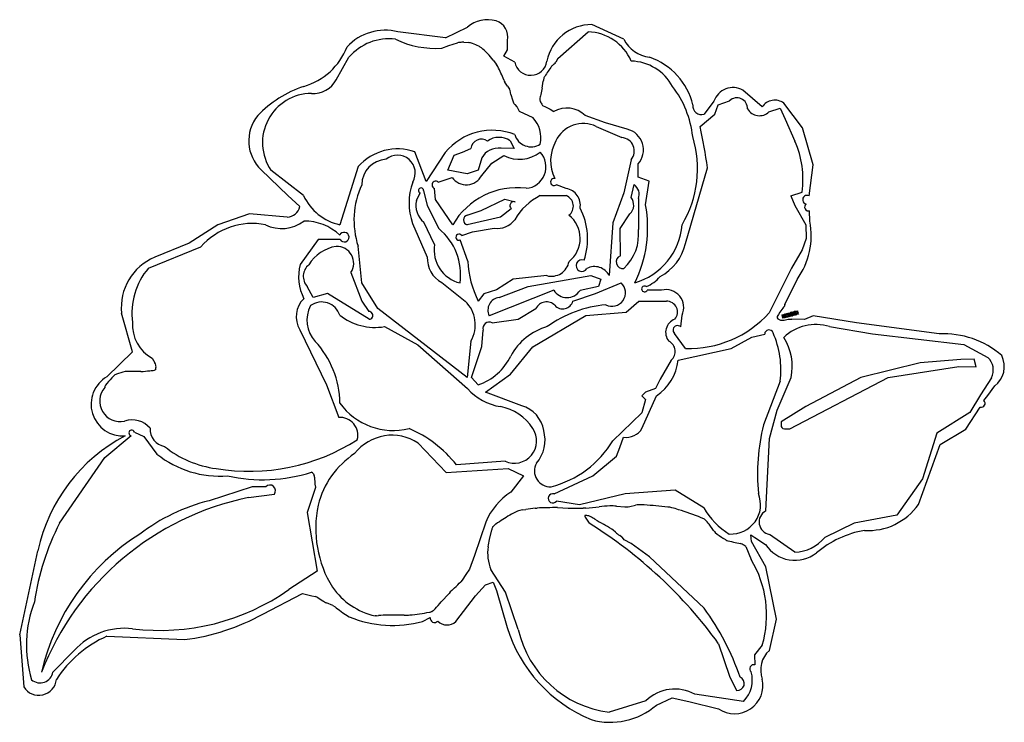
# Model space of a CAD drawing. Extents: x -0.01 to 2.81, y -0.01 to 2.
import ezdxf

# ---------------------------------------------------------------- set-up
doc = ezdxf.new("R2010")
doc.units = 0

msp = doc.modelspace()

# ---------------------------------------------------------------- linework, layer by layer
at = {"layer": 'Default', "color": 162, "linetype": 'CONTINUOUS'}
for p, q in [((1.213858, 1.94624), (1.276443, 1.976931)), ((1.724125, 1.942503), (1.632718, 1.984375)), ((1.213858, 1.94624), (1.077626, 1.963531)), ((1.390994, 1.91197), (1.390625, 1.939245)), ((1.380208, 1.893691), (1.390994, 1.91197)), ((1.412226, 1.877226), (1.380208, 1.893691)), ((2.120064, 1.748584), (2.064798, 1.796875)), ((1.981896, 1.765165), (1.953792, 1.728365)), ((2.235074, 1.68862), (2.182086, 1.759367)), ((2.266191, 1.583282), (2.235074, 1.68862)), ((2.254156, 1.494333), (2.266191, 1.583282)), ((0.762244, 1.495133), (0.686132, 1.568131)), ((0.762244, 1.495133), (0.796978, 1.46343)), ((0.65247, 1.442708), (0.561642, 1.411458)), ((0.760216, 1.43289), (0.65247, 1.442708)), ((2.256033, 1.421459), (2.25595, 1.451159)), ((0.561642, 1.411458), (0.48, 1.358704)), ((0.48, 1.358704), (0.381347, 1.318201)), ((2.184855, 1.183157), (2.219852, 1.254993)), ((0.317711, 1.047098), (0.286458, 1.158232)), ((2.170906, 1.160779), (2.167038, 1.154343)), ((2.176355, 1.168649), (2.170906, 1.160779)), ((2.17891, 1.172849), (2.176355, 1.168649)), ((2.180639, 1.175594), (2.17891, 1.172849)), ((2.181653, 1.176418), (2.180639, 1.175594)), ((2.183132, 1.177526), (2.181653, 1.176418)), ((2.183523, 1.177988), (2.183132, 1.177526)), ((2.184109, 1.179835), (2.183523, 1.177988)), ((2.184855, 1.183157), (2.184109, 1.179835)), ((2.162999, 1.148619), (2.162813, 1.147963)), ((2.182587, 1.138609), (2.194583, 1.140929)), ((2.194583, 1.140929), (2.19961, 1.141403)), ((2.19961, 1.141403), (2.20224, 1.141104)), ((2.20224, 1.141104), (2.203674, 1.141073)), ((2.203674, 1.141073), (2.204982, 1.141407)), ((2.241046, 1.139897), (2.204982, 1.141407)), ((2.265582, 1.151042), (2.241046, 1.139897)), ((2.390407, 1.130206), (2.265582, 1.151042)), ((2.626881, 1.098958), (2.390407, 1.130206)), ((0.317711, 1.047098), (0.24463, 0.976167)), ((2.766234, 0.922232), (2.7857, 0.949875)), ((2.75447, 0.907852), (2.766234, 0.922232)), ((2.702626, 0.826594), (2.744192, 0.889504)), ((2.62948, 0.782714), (2.702626, 0.826594)), ((2.567629, 0.610838), (2.62948, 0.782714)), ((2.08973, 0.504733), (2.087781, 0.523791)), ((2.087781, 0.523791), (2.098922, 0.515663)), ((2.098922, 0.515663), (2.129723, 0.496076)), ((2.130619, 0.431696), (2.08973, 0.504733)), ((-0.005208, 0.237252), (0.047067, 0.478319)), ((2.161458, 0.28232), (2.130619, 0.431696)), ((1.299862, 0.349358), (1.328419, 0.380429)), ((1.328419, 0.380429), (1.349713, 0.388489)), ((1.349713, 0.388489), (1.359938, 0.364512)), ((0.690925, 0.296987), (0.804307, 0.355527)), ((0.804307, 0.355527), (0.831331, 0.349508)), ((0.831331, 0.349508), (0.841405, 0.346977)), ((0.845948, 0.345063), (0.86233, 0.33499)), ((1.243584, 0.275564), (1.299862, 0.349358)), ((1.359938, 0.364512), (1.389861, 0.258332)), ((0.891172, 0.320989), (0.87266, 0.329155)), ((0.891172, 0.320989), (0.897418, 0.317827)), ((0.897418, 0.317827), (0.901124, 0.315125)), ((0.901124, 0.315125), (0.910664, 0.307586)), ((0.910664, 0.307586), (0.920124, 0.300085)), ((0.920124, 0.300085), (0.927581, 0.295236)), ((0.927581, 0.295236), (0.938282, 0.288722)), ((1.148253, 0.275616), (1.170072, 0.287183)), ((2.140625, 0.192811), (2.161458, 0.28232)), ((-0.005208, 0.237252), (0.006211, 0.088091)), ((0.244355, 0.233455), (0.466906, 0.223958)), ((1.817272, 0.036167), (1.86229, 0.057292)), ((1.86229, 0.057292), (1.909992, 0.046875)), ((1.909992, 0.046875), (1.995183, 0.026042))]:
    msp.add_line(p, q, dxfattribs=at)
at = {"layer": 'Default', "color": 1, "linetype": 'CONTINUOUS'}
for p, q in [((1.535005, 1.887335), (1.621982, 1.963542)), ((1.203076, 1.91691), (1.223615, 1.924772)), ((1.223615, 1.924772), (1.247768, 1.932277)), ((1.266272, 1.933903), (1.278887, 1.932618)), ((0.901122, 1.826654), (0.93728, 1.890669)), ((1.349869, 1.882769), (1.338483, 1.896689)), ((1.349869, 1.882769), (1.359435, 1.870422)), ((1.535005, 1.887335), (1.529412, 1.876677)), ((1.391393, 1.807824), (1.383583, 1.819089)), ((1.391393, 1.807824), (1.39698, 1.79966)), ((1.490186, 1.802528), (1.49345, 1.822541)), ((1.400973, 1.783899), (1.398366, 1.796024)), ((1.400973, 1.783899), (1.401631, 1.781166)), ((1.401631, 1.781166), (1.404582, 1.77173)), ((1.489402, 1.798165), (1.486055, 1.784134)), ((1.490186, 1.802528), (1.489402, 1.798165)), ((1.404582, 1.77173), (1.40841, 1.760442)), ((1.40841, 1.760442), (1.409453, 1.758198)), ((1.409453, 1.758198), (1.411794, 1.755266)), ((1.411794, 1.755266), (1.417598, 1.748885)), ((1.417598, 1.748885), (1.418323, 1.747905)), ((1.418323, 1.747905), (1.424489, 1.736816)), ((1.483295, 1.770111), (1.483448, 1.768604)), ((1.483448, 1.768604), (1.485061, 1.764038)), ((1.493009, 1.751988), (1.497788, 1.749491)), ((1.497788, 1.749491), (1.509276, 1.744152)), ((1.984576, 1.728139), (1.994283, 1.754378)), ((1.994283, 1.754378), (2.026367, 1.766145)), ((1.424489, 1.736816), (1.463377, 1.717918)), ((1.509276, 1.744152), (1.513692, 1.741822)), ((1.513692, 1.741822), (1.523283, 1.735402)), ((1.67198, 1.703028), (1.613308, 1.723958)), ((1.942347, 1.692233), (1.984576, 1.728139)), ((2.139594, 1.734417), (2.171956, 1.744706)), ((2.171956, 1.744706), (2.185922, 1.713242)), ((1.645033, 1.692708), (1.718123, 1.66081)), ((1.733934, 1.684949), (1.67198, 1.703028)), ((2.185922, 1.713242), (2.21382, 1.650221)), ((1.398517, 1.651812), (1.409935, 1.629523)), ((1.158298, 1.535291), (1.126217, 1.620028)), ((1.213041, 1.618073), (1.158298, 1.535291)), ((1.220367, 1.567361), (1.238326, 1.610086)), ((1.238326, 1.610086), (1.261887, 1.61951)), ((1.261887, 1.61951), (1.286328, 1.63009)), ((1.34651, 1.588079), (1.380891, 1.609395)), ((1.409935, 1.629523), (1.372694, 1.630208)), ((1.317302, 1.602962), (1.307303, 1.56772)), ((1.317577, 1.552746), (1.34651, 1.588079)), ((1.744792, 1.597472), (1.724176, 1.502561)), ((1.765195, 1.547513), (1.764867, 1.585276)), ((0.807281, 1.494802), (0.714128, 1.567359)), ((0.96336, 1.577915), (0.911458, 1.411458)), ((1.276042, 1.557292), (1.220367, 1.567361)), ((1.307303, 1.56772), (1.276042, 1.557292)), ((1.900312, 1.357534), (1.963542, 1.574659)), ((1.193036, 1.532995), (1.232641, 1.546982)), ((1.559457, 1.514869), (1.531586, 1.526042)), ((1.744792, 1.489142), (1.753383, 1.526159)), ((1.796939, 1.536391), (1.765195, 1.547513)), ((1.786458, 1.467938), (1.796939, 1.536391)), ((1.130208, 1.48083), (1.140862, 1.502412)), ((1.150893, 1.509663), (1.161458, 1.46624)), ((1.18546, 1.484001), (1.182292, 1.515609)), ((1.485064, 1.494792), (1.558725, 1.494869)), ((1.724176, 1.502561), (1.692155, 1.416518)), ((2.202493, 1.493774), (2.234246, 1.505091)), ((2.202493, 1.493774), (2.213542, 1.466844)), ((1.161458, 1.46624), (1.19425, 1.400543)), ((1.234375, 1.411458), (1.18546, 1.484001)), ((1.316133, 1.452625), (1.38391, 1.484375)), ((1.38391, 1.484375), (1.412644, 1.477257)), ((1.765625, 1.486198), (1.765625, 1.397795)), ((2.213542, 1.466844), (2.244646, 1.411583)), ((1.275792, 1.438789), (1.316133, 1.452625)), ((1.401744, 1.457176), (1.371138, 1.432781)), ((1.713131, 1.400446), (1.741541, 1.442347)), ((1.119482, 1.415035), (1.161458, 1.318983)), ((1.182292, 1.35469), (1.151808, 1.41882)), ((1.371138, 1.432781), (1.276042, 1.411458)), ((1.692155, 1.416518), (1.682292, 1.265625)), ((2.244646, 1.411583), (2.245551, 1.372017)), ((1.259928, 1.380208), (1.290649, 1.390625)), ((1.290649, 1.390625), (1.352728, 1.401768)), ((1.714158, 1.322564), (1.713131, 1.400446)), ((0.848678, 1.369379), (0.797383, 1.297703)), ((0.911917, 1.368739), (0.848678, 1.369379)), ((1.277631, 1.306792), (1.255955, 1.367762)), ((2.245551, 1.372017), (2.234885, 1.339377)), ((0.363171, 1.287183), (0.513212, 1.348191)), ((0.973958, 1.244691), (0.963562, 1.349646)), ((2.234885, 1.339377), (2.203887, 1.28686)), ((0.942708, 1.274292), (0.973956, 1.192471)), ((2.203887, 1.28686), (2.139888, 1.159542)), ((1.020396, 1.171788), (0.973958, 1.244691)), ((1.202659, 1.245899), (1.269947, 1.192534)), ((1.407131, 1.255661), (1.359812, 1.224882)), ((1.503672, 1.265625), (1.407131, 1.255661)), ((1.450429, 1.234375), (1.629806, 1.265625)), ((1.629806, 1.265625), (1.658247, 1.255969)), ((1.64267, 1.21429), (1.716573, 1.245061)), ((1.658247, 1.255969), (1.651326, 1.234796)), ((0.834839, 1.202761), (0.817708, 1.234549)), ((0.875496, 1.214836), (0.834839, 1.202761)), ((0.994792, 1.140625), (0.875496, 1.214836)), ((1.32339, 1.213447), (1.307292, 1.192708)), ((1.359812, 1.224882), (1.32339, 1.213447)), ((1.523629, 1.223958), (1.338542, 1.151042)), ((1.367026, 1.203125), (1.450429, 1.234375)), ((1.578219, 1.192796), (1.64267, 1.21429)), ((1.651326, 1.234796), (1.598709, 1.223609)), ((1.831916, 1.223958), (1.790971, 1.223958)), ((0.973956, 1.192471), (0.994297, 1.162884)), ((1.730623, 1.160731), (1.767034, 1.192708)), ((1.767034, 1.192708), (1.845802, 1.192708)), ((1.276042, 0.973958), (1.020396, 1.171788)), ((1.422094, 1.140917), (1.472467, 1.171378)), ((1.614853, 1.151579), (1.730623, 1.160731)), ((1.347356, 1.130208), (1.422094, 1.140917)), ((1.463679, 1.061805), (1.614853, 1.151579)), ((1.886776, 1.119072), (1.890625, 1.152504)), ((0.796875, 1.110989), (0.872958, 0.952751)), ((1.038611, 1.119792), (1.133995, 1.067435)), ((1.317708, 1.062614), (1.321737, 1.109605)), ((1.901042, 1.057292), (1.869142, 1.100292)), ((1.286389, 1.078051), (1.276042, 0.973958)), ((2.030894, 1.057292), (2.090748, 1.0893)), ((2.090748, 1.0893), (2.127298, 1.098189)), ((1.133995, 1.067435), (1.276208, 0.942503)), ((1.29882, 1.005705), (1.317708, 1.062614)), ((1.399934, 0.983909), (1.463679, 1.061805)), ((1.879443, 1.023678), (2.030894, 1.057292)), ((0.373882, 1.029024), (0.382049, 1.015719)), ((1.859562, 1.023631), (1.827942, 0.969679)), ((0.300302, 0.991268), (0.29658, 0.990878)), ((0.310376, 0.991397), (0.300302, 0.991268)), ((0.341784, 0.991045), (0.310376, 0.991397)), ((0.383151, 0.995775), (0.380256, 0.995049)), ((0.383702, 0.996044), (0.383151, 0.995775)), ((0.384152, 0.996509), (0.383702, 0.996044)), ((0.384152, 0.996509), (0.38474, 0.998976)), ((1.287912, 0.974454), (1.29882, 1.005705)), ((1.307292, 0.953125), (1.287912, 0.974454)), ((1.327722, 0.931746), (1.399934, 0.983909)), ((1.827942, 0.969679), (1.814342, 0.942365)), ((2.171875, 0.963338), (2.124003, 0.838737)), ((0.24392, 0.956779), (0.240153, 0.951808)), ((0.872958, 0.952751), (0.907961, 0.859697)), ((1.431824, 0.893018), (1.327722, 0.931746)), ((1.786291, 0.932085), (1.775748, 0.921509)), ((1.814342, 0.942365), (1.786291, 0.932085)), ((1.775748, 0.921509), (1.786451, 0.911465)), ((1.77595, 0.828023), (1.817417, 0.921439)), ((1.786451, 0.911465), (1.776042, 0.872586)), ((1.776042, 0.872586), (1.692708, 0.793219)), ((1.71279, 0.773954), (1.72329, 0.802894)), ((1.135686, 0.785921), (1.215866, 0.702361)), ((1.703278, 0.749224), (1.71279, 0.773954)), ((1.383998, 0.734375), (1.244792, 0.723958)), ((1.635034, 0.692785), (1.703278, 0.749224)), ((1.215866, 0.702361), (1.392788, 0.713542)), ((1.392788, 0.713542), (1.436902, 0.692827)), ((1.436902, 0.692827), (1.400998, 0.646051)), ((1.524857, 0.640625), (1.635034, 0.692785)), ((1.871454, 0.651141), (1.727653, 0.641357)), ((1.952639, 0.601118), (1.871454, 0.651141)), ((1.59678, 0.609375), (1.531445, 0.620389)), ((1.727653, 0.641357), (1.59678, 0.609375)), ((1.328896, 0.559891), (1.296875, 0.464692)), ((1.296875, 0.464692), (1.282466, 0.425111)), ((1.282466, 0.425111), (1.271619, 0.409891)), ((1.271619, 0.409891), (1.261302, 0.394381)), ((1.261302, 0.394381), (1.25751, 0.389324)), ((1.223731, 0.356178), (1.201509, 0.331987)), ((1.015846, 0.292), (1.012319, 0.291433)), ((1.015846, 0.292), (1.021805, 0.292566)), ((1.095042, 0.293299), (1.048765, 0.293463)), ((1.178081, 0.306055), (1.175916, 0.304639))]:
    msp.add_line(p, q, dxfattribs=at)
at = {"layer": 'Default', "color": 8, "linetype": 'CONTINUOUS'}
for p, q in [((2.182324, 1.154915), (2.186079, 1.15592)), ((2.186079, 1.15592), (2.190232, 1.146336)), ((2.187856, 1.156399), (2.190454, 1.157093)), ((2.190528, 1.146416), (2.187856, 1.156399)), ((2.190454, 1.157093), (2.191491, 1.153216)), ((2.191491, 1.153216), (2.191606, 1.157401)), ((2.191606, 1.157401), (2.194041, 1.158056)), ((2.194041, 1.158056), (2.193762, 1.153154)), ((2.194448, 1.158166), (2.198779, 1.159324)), ((2.197121, 1.148183), (2.194448, 1.158166)), ((2.199317, 1.157326), (2.197584, 1.156861)), ((2.197584, 1.156861), (2.198087, 1.154966)), ((2.198779, 1.159324), (2.199317, 1.157326)), ((2.203419, 1.158124), (2.203179, 1.158731)), ((2.203619, 1.157383), (2.203419, 1.158124)), ((2.206036, 1.158028), (2.203619, 1.157383)), ((2.205931, 1.158423), (2.206036, 1.158028)), ((2.206315, 1.161345), (2.208913, 1.162039)), ((2.208988, 1.151363), (2.206315, 1.161345)), ((2.208913, 1.162039), (2.211586, 1.152056)), ((2.209941, 1.162317), (2.211883, 1.162835)), ((2.212613, 1.152334), (2.209941, 1.162317)), ((2.212995, 1.161303), (2.214756, 1.154735)), ((2.215188, 1.156406), (2.21415, 1.160283)), ((2.216863, 1.164172), (2.221194, 1.16533)), ((2.219536, 1.154189), (2.216863, 1.164172)), ((2.216892, 1.160407), (2.217829, 1.156909)), ((2.217829, 1.156909), (2.218185, 1.155171)), ((2.221732, 1.163332), (2.219999, 1.162867)), ((2.219999, 1.162867), (2.220502, 1.160972)), ((2.220502, 1.160972), (2.222122, 1.161408)), ((2.222632, 1.159511), (2.221013, 1.159074)), ((2.221013, 1.159074), (2.2216, 1.156883)), ((2.221194, 1.16533), (2.221732, 1.163332)), ((2.2216, 1.156883), (2.223502, 1.157396)), ((2.222122, 1.161408), (2.222632, 1.159511)), ((2.223502, 1.157396), (2.224036, 1.155395)), ((2.176978, 1.153485), (2.179576, 1.154178)), ((2.179651, 1.143502), (2.176978, 1.153485)), ((2.179576, 1.154178), (2.181715, 1.146196)), ((2.183826, 1.14462), (2.179651, 1.143502)), ((2.181715, 1.146196), (2.183293, 1.14662)), ((2.183673, 1.144581), (2.182324, 1.154915)), ((2.183293, 1.14662), (2.183826, 1.14462)), ((2.18636, 1.145301), (2.183673, 1.144581)), ((2.186419, 1.149134), (2.184908, 1.153212)), ((2.184908, 1.153212), (2.185531, 1.148892)), ((2.185531, 1.148892), (2.186419, 1.149134)), ((2.186969, 1.147383), (2.186035, 1.147133)), ((2.186035, 1.147133), (2.18636, 1.145301)), ((2.187578, 1.145623), (2.186969, 1.147383)), ((2.190232, 1.146336), (2.187578, 1.145623)), ((2.193126, 1.14711), (2.190528, 1.146416)), ((2.19417, 1.147392), (2.191981, 1.151387)), ((2.191981, 1.151387), (2.193126, 1.14711)), ((2.193762, 1.153154), (2.196853, 1.14811)), ((2.196853, 1.14811), (2.19417, 1.147392)), ((2.201621, 1.149389), (2.197121, 1.148183)), ((2.198087, 1.154966), (2.199707, 1.155402)), ((2.200218, 1.153505), (2.198598, 1.153068)), ((2.198598, 1.153068), (2.199186, 1.150877)), ((2.199186, 1.150877), (2.201087, 1.15139)), ((2.199707, 1.155402), (2.200218, 1.153505)), ((2.201087, 1.15139), (2.201621, 1.149389)), ((2.201303, 1.15314), (2.203716, 1.153782)), ((2.201479, 1.152484), (2.201303, 1.15314)), ((2.204481, 1.153842), (2.20303, 1.154426)), ((2.203716, 1.153782), (2.204042, 1.152566)), ((2.204042, 1.152566), (2.204308, 1.151905)), ((2.211586, 1.152056), (2.208988, 1.151363)), ((2.215889, 1.153209), (2.212613, 1.152334)), ((2.224036, 1.155395), (2.219536, 1.154189))]:
    msp.add_line(p, q, dxfattribs=at)
at = {"layer": 'Default', "color": 72, "linetype": 'CONTINUOUS'}
for p, q in [((2.312568, 1.119792), (2.435695, 1.098958)), ((2.435695, 1.098958), (2.697279, 1.068195)), ((2.697279, 1.068195), (2.765607, 1.031157)), ((2.163086, 0.880709), (2.203126, 0.973834)), ((2.776048, 0.973589), (2.745272, 0.924107)), ((2.745272, 0.924107), (2.714262, 0.873633)), ((2.140603, 0.799585), (2.163086, 0.880709)), ((2.714262, 0.873633), (2.62005, 0.814753)), ((0.323088, 0.817708), (0.349715, 0.805117)), ((0.238691, 0.744967), (0.314305, 0.807629)), ((0.349715, 0.805117), (0.387613, 0.754942)), ((2.130208, 0.592085), (2.140603, 0.799585)), ((2.62005, 0.814753), (2.578838, 0.683994)), ((0.108915, 0.556991), (0.238691, 0.744967)), ((0.834961, 0.699041), (0.835462, 0.698402)), ((0.835462, 0.698402), (0.837622, 0.692656)), ((0.838401, 0.688862), (0.83854, 0.684555)), ((0.83854, 0.684555), (0.839821, 0.674872)), ((2.578838, 0.683994), (2.505706, 0.58005)), ((0.841539, 0.659548), (0.817708, 0.587213)), ((0.839821, 0.674872), (0.839764, 0.668898)), ((0.839764, 0.668898), (0.83981, 0.66778)), ((0.83981, 0.66778), (0.840152, 0.66597)), ((0.840152, 0.66597), (0.841539, 0.659548)), ((1.433258, 0.594805), (1.426328, 0.593495)), ((1.433258, 0.594805), (1.443814, 0.596495)), ((1.470322, 0.600025), (1.475576, 0.600264)), ((1.534677, 0.601665), (1.565042, 0.600434)), ((1.615156, 0.600157), (1.607282, 0.599848)), ((1.615156, 0.600157), (1.6534, 0.604012)), ((1.7029, 0.605469), (1.726945, 0.603494)), ((1.726945, 0.603494), (1.732676, 0.603381)), ((1.741085, 0.604954), (1.757892, 0.60878)), ((0.817708, 0.587213), (0.846482, 0.419645)), ((1.952874, 0.569375), (1.945435, 0.572653)), ((2.505706, 0.58005), (2.383566, 0.557292)), ((1.339395, 0.50989), (1.345773, 0.538438)), ((1.348943, 0.547134), (1.350697, 0.548939)), ((1.981034, 0.53603), (1.968113, 0.55411)), ((2.383566, 0.557292), (2.299026, 0.516111)), ((1.336308, 0.494739), (1.339395, 0.50989)), ((2.015695, 0.509214), (2.009478, 0.513136)), ((2.213542, 0.473958), (2.141063, 0.52511)), ((1.335668, 0.489577), (1.336308, 0.494739)), ((2.042887, 0.501899), (2.057831, 0.49855)), ((2.073544, 0.490716), (2.088541, 0.452999)), ((1.38532, 0.359356), (1.343319, 0.424317)), ((0.846482, 0.419645), (0.7652, 0.366999)), ((1.421732, 0.253153), (1.38532, 0.359356)), ((2.120423, 0.207854), (2.098193, 0.179938)), ((0.089853, 0.130695), (0.150778, 0.192505)), ((2.098193, 0.179938), (2.099272, 0.151453)), ((2.06703, 0.046894), (1.927482, 0.067189)), ((1.786958, 0.048717), (1.682292, 0.015625))]:
    msp.add_line(p, q, dxfattribs=at)
at = {"layer": 'Default', "color": 12, "linetype": 'CONTINUOUS'}
for p, q in [((2.571965, 1.015625), (2.402071, 0.974532)), ((2.688863, 1.026042), (2.571965, 1.015625)), ((2.727018, 1.026315), (2.688863, 1.026042)), ((2.732398, 1.004466), (2.727018, 1.026315)), ((2.480643, 0.974326), (2.682749, 1.005559)), ((2.682749, 1.005559), (2.732398, 1.004466)), ((2.199121, 0.827317), (2.480643, 0.974326)), ((2.402071, 0.974532), (2.244784, 0.890618)), ((2.244784, 0.890618), (2.174348, 0.846908)), ((2.174348, 0.846908), (2.17438, 0.841471)), ((2.17438, 0.841471), (2.174245, 0.834831)), ((2.174245, 0.834831), (2.174464, 0.83396)), ((2.178867, 0.828505), (2.179745, 0.827973)), ((2.179745, 0.827973), (2.183684, 0.827533)), ((0.660239, 0.661516), (0.536958, 0.621363)), ((0.699378, 0.661458), (0.660239, 0.661516)), ((0.649783, 0.630208), (0.72375, 0.640445)), ((1.612738, 0.578703), (1.61253, 0.577365)), ((1.612967, 0.578975), (1.612738, 0.578703)), ((1.613545, 0.579094), (1.612967, 0.578975)), ((1.613212, 0.574165), (1.619058, 0.566037)), ((1.619058, 0.566037), (1.624544, 0.556717)), ((1.693175, 0.53701), (1.689317, 0.539634)), ((1.700407, 0.531064), (1.693175, 0.53701)), ((1.718547, 0.517389), (1.712414, 0.521872)), ((1.719912, 0.516033), (1.718547, 0.517389)), ((1.725434, 0.509422), (1.719912, 0.516033)), ((1.744611, 0.499084), (1.725434, 0.509422)), ((1.797304, 0.460781), (1.744611, 0.499084)), ((1.953799, 0.313368), (1.797304, 0.460781)), ((1.995468, 0.212073), (2.026816, 0.119387)), ((2.026816, 0.119387), (2.04677, 0.078244))]:
    msp.add_line(p, q, dxfattribs=at)
at = {"layer": 'Default', "color": 162, "linetype": 'CONTINUOUS'}
for centre, radius, start, end in [((1.334041, 1.910361), 0.088029, 73.995214, 130.867473), ((1.345502, 1.950317), 0.046461, 346.212939, 433.995214), ((1.631722, 1.85361), 0.130768, 89.563899, 168.488289), ((1.040664, 1.819946), 0.148266, 75.564316, 137.238836), ((0.756259, 1.988735), 0.188305, 285.842342, 338.790547), ((1.81035, 1.98668), 0.096884, 207.128349, 262.413482), ((1.73575, 1.709409), 0.191485, 13.616788, 71.168416), ((1.457718, 1.885372), 0.046215, 190.151951, 352.960196), ((0.914573, 1.493113), 0.332146, 108.776258, 135.919627), ((2.036826, 1.745781), 0.05825, 61.301479, 160.562162), ((1.945819, 1.751203), 0.02419, 172.189946, 289.245269), ((2.156186, 1.724575), 0.043374, 53.334934, 146.389397), ((0.766285, 1.651703), 0.115796, 141.25462, 226.196242), ((2.248643, 1.482969), 0.012631, 64.124569, 255.827023), ((2.252904, 1.462085), 0.011343, 130.409939, 285.575531), ((0.758499, 1.472351), 0.039499, 272.491082, 346.946756), ((2.051107, 1.378833), 0.209312, 323.725416, 371.750234), ((0.440032, 1.175264), 0.154515, 112.321186, 186.328287), ((2.177206, 1.14895), 0.014427, 183.924251, 208.121557), ((2.206925, 1.121914), 0.051407, 140.888695, 148.703112), ((2.182067, 1.165852), 0.029513, 233.428184, 250.863631), ((2.174049, 1.193171), 0.055226, 268.280783, 278.893352), ((2.639267, 0.84585), 0.253411, 48.95068, 92.801658), ((2.743108, 1.005484), 0.070046, 307.448802, 386.701349), ((0.289851, 0.897534), 0.090709, 119.902871, 274.280243), ((2.74737, 0.899776), 0.010753, 252.808025, 408.679495), ((0.524904, 0.3747), 0.488943, 117.83267, 167.76476), ((2.423988, 0.71151), 0.175406, 266.354784, 324.974813), ((2.464806, 0.247463), 0.293631, 100.194424, 130.131605), ((2.213836, 0.551756), 0.100872, 213.503509, 307.718009), ((0.837451, 0.331243), 0.016223, 58.414062, 75.893937), ((0.896963, 0.384244), 0.060212, 234.886543, 246.195151), ((0.392614, 0.83196), 0.612524, 276.96647, 299.144906), ((1.062813, 0.595315), 0.330919, 247.894085, 284.962748), ((1.18232, 0.285103), 0.012423, 170.35923, 317.286388), ((1.218091, 0.303092), 0.037519, 224.755004, 312.801378), ((1.79343, 0.385016), 0.422985, 197.427613, 247.301614), ((0.381418, -0.072648), 0.335388, 114.121178, 147.037169), ((2.191438, 0.136896), 0.075555, 132.263318, 200.096617), ((0.049296, 0.11544), 0.051032, 212.406172, 353.694304), ((2.041278, 0.092923), 0.081227, 235.425031, 372.811459), ((1.685608, 0.187878), 0.200877, 253.99093, 310.953336)]:
    msp.add_arc(centre, radius, start, end, dxfattribs=at)
at = {"layer": 'Default', "color": 1, "linetype": 'CONTINUOUS'}
for centre, radius, start, end in [((1.6185, 1.825955), 0.13763, 23.117579, 88.550272), ((1.052488, 1.792248), 0.151524, 83.205045, 139.493273), ((1.1847, 2.176398), 0.260138, 243.939496, 274.050797), ((1.273866, 1.771417), 0.162963, 94.799359, 99.215436), ((1.263653, 1.908213), 0.025823, 84.180695, 97.615518), ((1.269654, 1.842021), 0.091066, 76.390733, 84.180695), ((1.229976, 1.77388), 0.168146, 61.975034, 68.690335), ((1.292357, 1.88664), 0.039353, 51.909104, 65.013962), ((1.114565, 1.681522), 0.310758, 45.304032, 49.439685), ((1.291633, 1.858368), 0.060525, 39.281208, 46.710096), ((1.3107, 1.837703), 0.0587, 26.698589, 33.87622), ((1.107475, 1.725028), 0.291032, 20.383029, 28.540327), ((1.862747, 1.606805), 0.431089, 143.2176, 147.916988), ((1.57785, 1.807582), 0.083267, 129.709374, 136.469449), ((1.506249, 1.893797), 0.028803, 309.709374, 323.532395), ((1.740835, 1.740224), 0.139832, 28.574163, 88.260699), ((1.514963, 1.824825), 0.020618, 147.916988, 160.561262), ((0.835568, 1.860984), 0.073999, 265.698196, 332.35978), ((1.435189, 1.846793), 0.058572, 200.383029, 208.228512), ((1.56948, 1.810139), 0.077034, 163.756755, 170.735919), ((1.63934, 1.633994), 0.28333, 5.990757, 37.661027), ((0.830404, 1.646526), 0.140668, 90.157734, 214.249136), ((1.385835, 1.793329), 0.012817, 12.13639, 29.599525), ((1.573786, 1.759581), 0.091102, 164.365121, 173.362551), ((1.536328, 1.786388), 0.055928, 203.555363, 214.989378), ((1.496355, 1.758084), 0.006954, 212.794274, 241.241431), ((2.04757, 1.744288), 0.030451, 357.066183, 494.128927), ((1.560773, 1.670505), 0.074948, 45.496432, 120.014263), ((2.112146, 1.763466), 0.039965, 211.255948, 313.37805), ((1.404209, 1.660249), 0.082623, 347.508236, 404.264393), ((1.607658, 1.615159), 0.086086, 64.268008, 155.131237), ((0.6484, 1.398276), 1.326917, 7.638751, 12.799152), ((1.34755, 1.508011), 0.1738, 68.26036, 140.70833), ((1.458419, 1.682916), 0.048407, 196.151493, 303.130246), ((1.719171, 1.62573), 0.061031, 318.48175, 436.001375), ((1.62565, 1.571376), 0.30952, 328.906134, 377.328154), ((1.316709, 1.625616), 0.030709, 55.888939, 171.623378), ((1.366784, 1.604477), 0.056987, 56.16206, 125.204169), ((1.629934, 1.594542), 0.115346, 150.488228, 206.04798), ((1.715684, 1.6225), 0.038388, 319.309813, 446.356571), ((1.968709, 1.541719), 0.268051, 352.146161, 383.877221), ((1.076534, 1.476209), 0.152159, 70.942176, 138.055112), ((1.076098, 1.55964), 0.051025, 328.905084, 489.596022), ((1.365226, 1.575462), 0.055253, 82.232146, 150.152018), ((1.425022, 1.69471), 0.096053, 242.648605, 308.385382), ((1.439595, 1.577206), 0.061752, 274.274656, 403.123945), ((1.048454, 1.524461), 0.074657, 93.74671, 178.883407), ((1.273359, 1.575645), 0.049795, 215.142036, 332.622042), ((1.194367, 1.424657), 0.242689, 155.339743, 198.00417), ((1.284318, 1.473731), 0.174974, 160.10013, 199.600146), ((1.185709, 1.52551), 0.010475, 45.609871, 250.958348), ((1.524785, 1.533735), 0.010268, 81.493322, 311.472948), ((1.734908, 1.498643), 0.033143, 337.944838, 416.12008), ((0.942288, 1.556776), 0.148552, 204.657042, 258.022017), ((1.143531, 1.509283), 0.007371, 2.957316, 248.770833), ((1.41825, 1.304485), 0.212728, 82.993873, 149.810443), ((1.556551, 1.346325), 0.164781, 115.710917, 151.182814), ((1.546908, 1.464438), 0.032644, 307.989864, 428.776196), ((1.551476, 1.467372), 0.048163, 350.357428, 440.461304), ((1.190228, 1.466969), 0.061599, 166.996412, 231.412098), ((1.4096, 1.465911), 0.011748, 74.97921, 228.034071), ((1.71786, 1.467502), 0.034549, 313.270962, 398.781985), ((1.435117, 1.40338), 0.357224, 333.644102, 370.411912), ((1.278921, 1.425151), 0.013992, 102.920026, 258.126175), ((1.514721, 1.372386), 0.084452, 308.464515, 411.753453), ((1.430156, 1.371436), 0.190303, 341.045074, 387.498879), ((0.661355, 1.217323), 0.197668, 79.151073, 138.543012), ((0.74505, 1.503138), 0.102793, 243.110359, 307.763681), ((0.810351, 1.276678), 0.145216, 46.132014, 90.926988), ((1.362451, 1.463336), 0.062331, 261.025695, 322.916786), ((1.701628, 1.42675), 0.189683, 286.407954, 355.396632), ((0.923661, 1.375955), 0.013784, 211.565388, 516.868262), ((1.087083, 1.268795), 0.16983, 351.874674, 410.874134), ((1.252316, 1.375781), 0.008806, 30.184442, 294.410348), ((1.63626, 1.382744), 0.130238, 312.327928, 366.636259), ((1.277969, 1.339032), 0.09695, 170.705835, 256.422269), ((1.76217, 1.388629), 0.141599, 297.553593, 347.314257), ((0.918745, 1.237822), 0.113058, 99.331885, 148.450667), ((0.902464, 1.301082), 0.048346, 326.348196, 452.432248), ((0.935979, 1.263187), 0.14283, 166.015458, 206.396158), ((0.849715, 1.263535), 0.043181, 129.242444, 222.165144), ((1.240394, 1.315327), 0.07902, 177.348176, 241.475372), ((1.560415, 1.319415), 0.283065, 182.555968, 206.591311), ((1.516713, 1.315279), 0.051338, 255.284511, 349.881751), ((1.603969, 1.294282), 0.016533, 68.085364, 331.755564), ((1.7208, 1.304984), 0.018793, 110.696037, 279.676049), ((0.516691, 1.157899), 0.200705, 139.898391, 187.512386), ((1.64009, 1.244451), 0.047215, 26.644166, 117.16562), ((1.69031, 1.216728), 0.038632, 243.05041, 407.171142), ((1.750028, 1.328152), 0.101298, 292.217907, 320.038653), ((1.561276, 1.246719), 0.043992, 211.156606, 328.310616), ((1.783338, 1.227567), 0.008443, 53.740539, 334.695924), ((1.844749, 1.174657), 0.050944, 334.224474, 464.590164), ((0.857001, 1.148473), 0.070853, 133.710332, 211.940241), ((0.859307, 1.136264), 0.054, 17.680666, 125.893268), ((1.205382, 1.124839), 0.093548, 329.990085, 406.355333), ((1.371566, 1.166812), 0.036596, 97.126295, 205.526061), ((1.502748, 1.157188), 0.033441, 44.641279, 154.891818), ((1.549151, 1.200522), 0.030077, 221.262485, 345.115658), ((1.846421, 1.161437), 0.031278, 319.047509, 451.133842), ((0.904573, 1.137468), 0.087905, 151.056159, 223.209792), ((0.994626, 1.151756), 0.011132, 270.853642, 451.691086), ((1.702647, 0.84643), 0.337185, 95.077969, 125.875518), ((1.911131, 1.363811), 0.306685, 268.114772, 318.236643), ((0.427359, 1.124983), 0.109854, 176.515734, 240.86936), ((1.011649, 1.279998), 0.162459, 231.608731, 279.553269), ((1.338511, 1.114978), 0.017613, 59.852747, 197.761194), ((1.883933, 1.103218), 0.040194, 110.21575, 219.127937), ((1.549829, 0.957133), 0.168572, 105.405718, 152.276707), ((1.877869, 1.109766), 0.012881, 46.257057, 227.349096), ((2.139651, 1.097928), 0.012355, 19.281428, 178.789399), ((1.910133, 0.995386), 0.263697, 353.019201, 383.849327), ((0.649729, 0.898072), 0.261747, 0.658764, 43.209792), ((1.83858, 1.048535), 0.032564, 310.114674, 424.200114), ((0.371605, 1.007886), 0.013055, 8.477652, 36.867915), ((1.254109, 1.107368), 0.163154, 289.023932, 333.885577), ((1.74074, 1.03789), 0.139428, 303.362704, 354.149532), ((0.33286, 0.828693), 0.166193, 102.609138, 111.537894), ((0.316076, 1.385186), 0.394979, 273.731844, 277.473086), ((0.35198, 1.18264), 0.18971, 274.676393, 278.571695), ((0.342333, 1.003523), 0.04265, 353.879094, 368.477652), ((0.458055, 0.780679), 0.277245, 134.544414, 140.566857), ((0.27827, 0.963346), 0.020945, 107.857347, 134.544414), ((0.282431, 0.906387), 0.058768, 138.681904, 282.255798), ((0.254229, 0.944284), 0.015961, 151.873974, 176.754546), ((1.396254, 1.049384), 0.160731, 221.679566, 260.910907), ((1.063677, 1.009072), 0.186635, 215.353551, 284.174724), ((1.343772, 0.750687), 0.142581, 33.047558, 79.046828), ((1.407922, 0.808372), 0.087957, 9.015769, 74.231565), ((0.316918, 0.785897), 0.066793, 39.769019, 109.241725), ((0.911573, 0.808661), 0.051164, 345.798328, 454.048524), ((0.417721, 0.825638), 0.049554, 176.54514, 260.286964), ((0.974927, 0.51323), 0.342394, 37.985179, 66.878305), ((1.410557, 0.792438), 0.063849, 245.419903, 394.324858), ((1.397201, 0.794724), 0.101372, 319.216226, 375.699576), ((1.73007, 0.856428), 0.053961, 262.781603, 328.237471), ((2.700916, 0.696928), 0.594086, 166.19006, 185.305862), ((0.652812, 1.275387), 0.569907, 260.351336, 302.756743), ((1.060438, 0.673997), 0.134868, 56.086592, 142.39648), ((1.444869, 0.941431), 0.288775, 284.183096, 329.120032), ((0.594065, 1.004158), 0.292934, 230.91068, 262.788438), ((1.092103, 0.5473), 0.250728, 123.535504, 165.87316), ((1.513356, 0.706519), 0.045118, 150.833413, 272.883111), ((1.501756, 0.488484), 0.187029, 122.597364, 157.554868), ((1.520738, 0.628094), 0.013191, 71.806512, 324.26057), ((2.030889, 0.610478), 0.084576, 266.714215, 381.875906), ((1.166011, 0.542669), 0.323814, 168.270928, 211.493374), ((2.131096, 0.702175), 0.205084, 209.521988, 239.185993), ((1.059038, 0.493462), 0.20736, 215.343709, 256.979229), ((1.36713, 0.230561), 0.190638, 132.096372, 138.781989), ((0.916302, 0.729566), 0.481858, 312.096372, 315.081164), ((1.129951, 0.36081), 0.072901, 311.315855, 317.632789), ((0.74302, 0.71372), 0.596601, 317.632789, 320.219496), ((1.047466, -0.073105), 0.36657, 89.796954, 94.014135), ((1.095462, 0.41172), 0.118421, 269.796954, 277.725601), ((1.049126, 0.940958), 0.649575, 275.499657, 280.506944), ((1.15907, 0.34815), 0.046658, 280.506944, 291.164798)]:
    msp.add_arc(centre, radius, start, end, dxfattribs=at)
at = {"layer": 'Default', "color": 8, "linetype": 'CONTINUOUS'}
for centre, radius, start, end in [((2.202776, 1.158006), 0.002787, 157.09405, 202.77619), ((2.203181, 1.157499), 0.00303, 190.873296, 229.806058), ((2.202851, 1.157403), 0.003136, 100.645372, 147.42069), ((2.203436, 1.156855), 0.003811, 72.678124, 107.791704), ((2.203027, 1.158264), 0.000596, 110.86193, 214.883076), ((2.204232, 1.158288), 0.001734, 192.163968, 218.565106), ((2.202932, 1.158511), 0.000331, 41.771662, 110.86193), ((2.204097, 1.158646), 0.001886, 229.702061, 260.079343), ((2.202028, 1.148869), 0.008109, 57.267477, 77.583166), ((2.204137, 1.159101), 0.001459, 34.640377, 72.678124), ((2.200784, 1.157265), 0.005276, 12.671202, 30.341587), ((2.203532, 1.152967), 0.003964, 10.366153, 43.39451), ((2.216043, 1.148876), 0.014565, 96.711666, 106.594657), ((2.213359, 1.160715), 0.000692, 50.630639, 121.739916), ((2.211556, 1.159884), 0.002625, 8.743036, 31.343874), ((2.214533, 1.1611), 0.00225, 66.038526, 94.899972), ((2.212816, 1.155416), 0.002571, 352.854404, 382.66308), ((2.214597, 1.161466), 0.001891, 28.150084, 63.298566), ((2.205679, 1.157874), 0.011496, 12.728759, 22.958273), ((2.204561, 1.16059), 0.006351, 238.323886, 256.043832), ((2.207341, 1.153894), 0.00603, 193.520366, 208.777057), ((2.203558, 1.151816), 0.001714, 208.777057, 246.209731), ((2.204218, 1.153536), 0.003555, 247.672024, 287.568618), ((2.204591, 1.15217), 0.000388, 223.112644, 292.858478), ((2.203011, 1.15242), 0.002046, 9.423225, 44.050114), ((2.204654, 1.152232), 0.000428, 281.764469, 338.082188), ((2.20399, 1.152379), 0.001105, 343.896946, 379.88318), ((2.204613, 1.153442), 0.003363, 281.62196, 327.697461), ((2.204881, 1.152632), 0.002758, 339.024855, 382.341105), ((2.214642, 1.155623), 0.000895, 277.268515, 323.983658), ((2.214423, 1.159585), 0.006543, 282.949706, 296.328657), ((2.216496, 1.15529), 0.001774, 297.857858, 329.555822), ((2.216705, 1.155068), 0.001484, 332.827714, 363.96039)]:
    msp.add_arc(centre, radius, start, end, dxfattribs=at)
at = {"layer": 'Default', "color": 72, "linetype": 'CONTINUOUS'}
for centre, radius, start, end in [((2.273173, 0.996024), 0.129886, 72.344248, 134.405261), ((2.046216, 1.004777), 0.159931, 348.84412, 391.699661), ((2.735104, 0.995894), 0.046625, 331.419435, 409.140764), ((0.315263, 0.815661), 0.008088, 14.663594, 263.196783), ((0.566811, 0.977868), 0.286021, 231.206033, 274.661088), ((0.691237, 1.138606), 0.457151, 257.212608, 287.678553), ((0.822174, 0.68839), 0.016642, 39.792688, 61.704189), ((0.82997, 0.689109), 0.008435, 358.322373, 384.866498), ((1.435824, 0.543254), 0.051131, 100.703512, 108.795936), ((1.524153, 0.094573), 0.508311, 96.079145, 99.093791), ((1.537362, -0.758954), 1.360622, 90.113056, 92.602685), ((1.597169, 1.393138), 0.793354, 267.67918, 270.730422), ((1.703451, 0.203878), 0.403252, 92.804411, 97.129857), ((1.679631, 0.38349), 0.223195, 84.015811, 88.949973), ((1.726446, 0.659973), 0.056934, 276.282223, 284.899694), ((1.770588, 0.54512), 0.064913, 93.510367, 101.278651), ((1.765277, 0.40052), 0.209396, 85.380529, 89.634334), ((1.704379, -0.681494), 1.29307, 83.531424, 86.5523), ((1.838047, 0.497445), 0.106577, 77.220527, 83.531424), ((1.748173, 0.182832), 0.433654, 72.162881, 74.834278), ((1.547258, -0.441555), 1.089569, 68.565085, 72.162881), ((2.14691, 0.560425), 0.035795, 117.813495, 260.599109), ((1.733587, 0.009386), 0.661977, 120.509063, 124.557769), ((1.500783, 0.416905), 0.192795, 114.984897, 122.386109), ((1.944246, 0.55211), 0.019301, 49.254135, 63.446414), ((1.904409, 0.508582), 0.0783, 35.552302, 47.958364), ((0.744897, 0.23059), 0.71485, 152.832034, 171.882776), ((1.380689, 0.530636), 0.035777, 152.540494, 167.405253), ((1.414044, 0.473322), 0.098645, 124.557769, 129.95396), ((2.006968, 0.553136), 0.031068, 213.409967, 226.397296), ((2.125034, 0.696286), 0.216557, 229.899047, 237.750592), ((2.026706, 0.527685), 0.021504, 239.197128, 257.470272), ((2.208998, 0.590929), 0.117058, 272.224419, 320.271826), ((1.460002, 0.471075), 0.125703, 171.53576, 201.836861), ((2.111627, 0.848577), 0.353427, 255.316581, 258.784679), ((2.05084, 0.474169), 0.025363, 62.845667, 74.00078), ((1.931264, 0.241043), 0.287367, 60.322629, 62.845667), ((1.825363, 0.294126), 0.307414, 343.701829, 391.118164), ((0.395867, 0.891828), 0.641757, 263.035021, 305.134831), ((0.355608, 0.207945), 0.341541, 158.787229, 196.851011), ((0.294524, 0.062265), 0.193974, 83.035021, 137.822089), ((1.722123, 0.320995), 0.307957, 192.726413, 262.568487), ((2.095882, 0.140511), 0.011456, 72.786233, 230.15029), ((0.053175, 0.137002), 0.037216, 228.945519, 350.243932), ((2.004769, 0.107823), 0.087113, 315.619881, 375.918858), ((1.869684, -0.036872), 0.119034, 60.951352, 134.025774)]:
    msp.add_arc(centre, radius, start, end, dxfattribs=at)
at = {"layer": 'Default', "color": 12, "linetype": 'CONTINUOUS'}
for centre, radius, start, end in [((2.19299, 0.844406), 0.021268, 209.417962, 228.389701), ((2.193044, 0.944739), 0.11758, 265.434067, 272.962801), ((0.710876, 0.650154), 0.016125, 322.975605, 495.488769), ((0.811955, -0.163009), 0.809625, 101.554804, 158.76686), ((0.671577, 0.087052), 0.551009, 104.141289, 127.193107), ((1.622793, 0.577879), 0.010276, 182.868593, 201.187798), ((1.609729, 0.510522), 0.068678, 78.481203, 86.814974), ((1.620371, 0.558033), 0.020021, 67.498466, 81.170567), ((1.510869, 0.363859), 0.242809, 57.491284, 61.148841), ((1.853553, 0.901585), 0.394829, 237.491284, 241.592362), ((0.937857, -0.554255), 1.306063, 35.926495, 58.279965), ((1.256088, -0.131187), 0.798554, 57.144852, 59.138591), ((0.678525, -0.01339), 0.637614, 122.228187, 166.984643), ((1.770683, 0.610418), 0.105999, 228.471436, 236.652307), ((1.368491, -0.118293), 0.727267, 18.805213, 36.408467), ((2.048903, 0.097985), 0.019856, 263.834391, 426.136203)]:
    msp.add_arc(centre, radius, start, end, dxfattribs=at)

doc.saveas('drawing.dxf')
